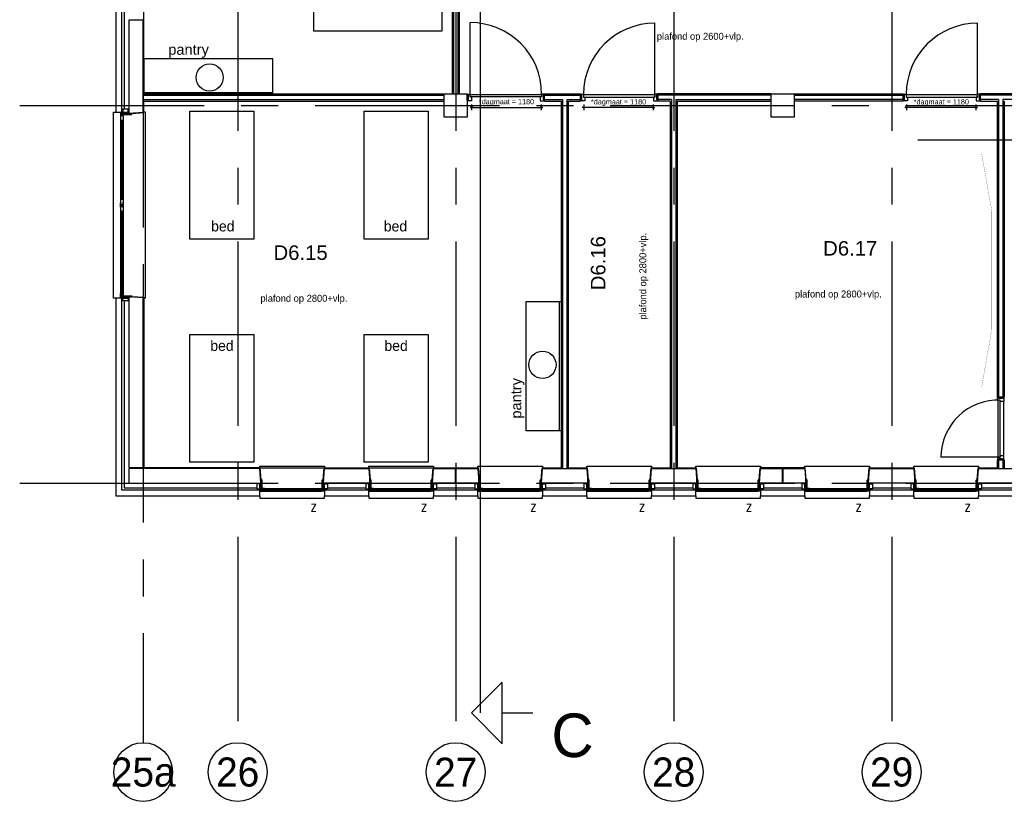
# Model space of a CAD drawing. Header units: millimetres. Extents: x -3528 to 122235, y -25886 to 25397.
# Tile 3 of 22: x 90000 to 106937, y -25886 to -12435. Entities that reach past the tile are written whole.
import ezdxf
from ezdxf.enums import TextEntityAlignment as Align

# ---------------------------------------------------------------- set-up
doc = ezdxf.new("R2010")
doc.units = ezdxf.units.MM
doc.header["$LTSCALE"] = 100
doc.header["$MEASUREMENT"] = 0
doc.header["$PDMODE"] = 35
doc.header["$PDSIZE"] = 100
doc.linetypes.add('CENTER', pattern=[50.8, 31.75, -6.35, 6.35, -6.35])
doc.layers.get('0').update_dxf_attribs({"linetype": 'CONTINUOUS'})
doc.layers.get('DEFPOINTS').update_dxf_attribs({"linetype": 'CONTINUOUS'})
for name, color, linetype in [('AL21----_BUITENWAND', 3, 'CONTINUOUS'), ('AL22----_BINNENWAND', 2, 'CONTINUOUS'), ('AL28----_CONSTRUCTIES', 4, 'CONTINUOUS'), ('AL31----_BUITENKOZIJN', 1, 'CONTINUOUS'), ('AL32----_BINNENKOZIJN', 1, 'CONTINUOUS'), ('AL42----_PLEISTERWERK', 8, 'CONTINUOUS'), ('AL42----_TEGELWERK', 8, 'CONTINUOUS'), ('AL45----_PLAFONDHOOGTES', 1, 'CONTINUOUS'), ('AL67----_ZONWERING', 2, 'CONTINUOUS'), ('AL72----_GEBRUIKERSVOORZIENINGEN', 1, 'CONTINUOUS'), ('AL73----_KEUKENINRICHTING', 1, 'CONTINUOUS'), ('BL$7----_DOORSNEDE', 8, 'CONTINUOUS'), ('BL$7----_STRAMIEN', 8, 'CONTINUOUS'), ('BL$8----_RUIMTENUMMER', 2, 'CONTINUOUS')]:
    doc.layers.add(name, color=color, linetype=linetype)
doc.styles.add('00_100', font='B-GBP.shx', dxfattribs={"height": 120})
doc.styles.add('01_50', font='B-GBP.shx', dxfattribs={"height": 90})
doc.styles.add('02_100', font='B-GBP.shx', dxfattribs={"height": 250})
doc.styles.add('03_100', font='B-GBP.shx', dxfattribs={"height": 350})
doc.styles.add('03_200', font='B-GBP.shx', dxfattribs={"height": 700})
doc.styles.add('B-01', font='b-gbp')
doc.styles.add('ROMANS', font='ROMANS.shx', dxfattribs={"width": 0.8})
doc.styles.get("Standard").update_dxf_attribs({"font": 'arial.ttf'})
doc.dimstyles.new('03_100', dxfattribs={"dimscale": 100, "dimtxt": 2.5, "dimasz": 1, "dimexe": 2, "dimexo": 0, "dimgap": 1, "dimtad": 1, "dimdec": 0, "dimdsep": 46, "dimtxsty": '03_100', "dimblk": 'B-TOD', "dimblk1": 'B-TOD', "dimblk2": 'B-TOD', "dimsah": 1, "dimcen": 1, "dimdle": 1, "dimse1": 1, "dimse2": 1, "dimclrd": 1, "dimclre": 1, "dimclrt": 3, "dimadec": 0, "dimazin": 0, "dimtfac": 1, "dimtdec": 4, "dimtix": 1, "dimtmove": 2, "dimatfit": 3, "dimldrblk": 'B-TOD', "dimfxl": 1, "dimtolj": 1, "dimarcsym": 0})

# ---------------------------------------------------------------- blocks, each defined once
blk = doc.blocks.new('B-TOD')
for p, q in [((-1, 0), (1, 0)), ((0, -2), (0, 2))]:
    blk.add_line(p, q)
blk.add_circle((0, 0), 0.5)
blk = doc.blocks.new('*D316')
at = {"color": 0, "linetype": 'ByBlock', "lineweight": -2, "transparency": 16777216}
blk.add_line((-92, -229), (-1242, -229), dxfattribs=at)
at = {"layer": 'DEFPOINTS', "color": 0, "linetype": 'ByBlock', "transparency": 16777216}
for p in [(-1267, -227), (-1267, -229), (-67, -227)]:
    blk.add_point(p, dxfattribs=at)
at = {"color": 0, "linetype": 'ByBlock', "lineweight": -2, "transparency": 16777216, "xscale": 25, "yscale": 25, "zscale": 25, "rotation": 180}
blk.add_blockref('B-TOD', (-1267, -229), dxfattribs=at)
at = {"color": 0, "linetype": 'ByBlock', "lineweight": -2, "transparency": 16777216, "xscale": 25, "yscale": 25, "zscale": 25}
blk.add_blockref('B-TOD', (-67, -229), dxfattribs=at)
at = {"color": 0, "linetype": 'ByBlock', "lineweight": -2, "transparency": 16777216, "insert": (-667, -146), "char_height": 90, "attachment_point": 5, "style": '01_50'}
blk.add_mtext('\\A1;*dagmaat = 1180', dxfattribs=at)
blk = doc.blocks.new('*D257')
at = {"color": 1, "linetype": 'ByBlock', "transparency": 16777216}
blk.add_line((115, 92), (115, 1242), dxfattribs=at)
at = {"layer": 'DEFPOINTS', "color": 0, "linetype": 'ByBlock', "transparency": 16777216}
for p in [(113, 1267), (115, 1267), (113, 67)]:
    blk.add_point(p, dxfattribs=at)
at = {"color": 1, "linetype": 'ByBlock', "transparency": 16777216, "xscale": 25, "yscale": 25, "zscale": 25}
for p, rotation in [((115, 1267), 90), ((115, 67), 270)]:
    blk.add_blockref('B-TOD', p, dxfattribs=dict(at, rotation=rotation))
at = {"color": 1, "linetype": 'ByBlock', "transparency": 16777216, "insert": (30, 667), "char_height": 90, "attachment_point": 5, "rotation": 90, "style": '01_50'}
blk.add_mtext('\\A1;*dagmaat = 1180', dxfattribs=at)
blk = doc.blocks.new('BORD')
at = {"color": 0, "linetype": 'ByBlock', "lineweight": -2, "const_width": 3}
blk.add_lwpolyline([(125, -2002), (-50, -1009), (-50, 1009), (125, 2002)], dxfattribs=at)
blk = doc.blocks.new('PH31-010')
at = {"color": 0, "linetype": 'ByBlock', "lineweight": -2}
for p, q in [((20, -95), (20, 55)), ((37, 55), (20, 55)), ((40, 52), (37, 55)), ((40, -95), (40, 52)), ((3160, 52), (3163, 55)), ((3160, -95), (3160, 52)), ((3163, 55), (3180, 55)), ((3180, -95), (3180, 55)), ((0, -128), (0, -10)), ((17, -10), (0, -10)), ((0, -128), (20, -128)), ((20, -13), (17, -10)), ((20, -128), (20, -13)), ((20, -95), (27, -95)), ((29, -98), (29, -97)), ((32, -97), (29, -97)), ((67, -140), (3133, -140)), ((72, -95), (3128, -95)), ((147, -140), (147, -95)), ((1496, -140), (1496, -95)), ((1704, -140), (1704, -95)), ((3168, -97), (3171, -97)), ((3171, -98), (3171, -97)), ((3180, -95), (3173, -95)), ((3180, -13), (3183, -10)), ((3180, -128), (3180, -13)), ((3200, -128), (3180, -128)), ((3183, -10), (3200, -10)), ((3200, -128), (3200, -10))]:
    blk.add_line(p, q, dxfattribs=at)
for points in [[(0, -98), (0, -10), (-50, -10), (-50, -98)], [(37, -138), (37, -122), (35, -122), (35, -138)], [(49, -138), (49, -122), (51, -122), (51, -138)], [(160, -110), (147, -110), (147, -130), (160, -130)], [(1483, -110), (1496, -110), (1496, -130), (1483, -130)], [(1594, -138), (1594, -122), (1592, -122), (1592, -138)], [(1606, -138), (1606, -122), (1608, -122), (1608, -138)], [(1717, -110), (1704, -110), (1704, -130), (1717, -130)], [(3121, -110), (3138, -110), (3138, -130), (3121, -130)], [(3151, -138), (3151, -122), (3149, -122), (3149, -138)], [(3163, -138), (3163, -122), (3165, -122), (3165, -138)], [(3200, -98), (3200, -10), (3250, -10), (3250, -98)]]:
    blk.add_lwpolyline(points, close=True, dxfattribs=at)
for points in [[(7, -135), (7, -140)], [(7, -135), (10, -135), (10, -137), (9, -137)], [(7, -140), (79, -140)], [(9, -137), (9, -138)], [(9, -138), (32, -138)], [(79, -95), (27, -95)], [(27, -95), (27, -100)], [(27, -100), (30, -100), (30, -98), (29, -98)], [(32, -122), (32, -97)], [(32, -122), (32, -127)], [(32, -127), (35, -127), (35, -125), (34, -125)], [(32, -135), (32, -138)], [(32, -135), (35, -135), (35, -137), (34, -137)], [(34, -120), (34, -97)], [(52, -97), (34, -97)], [(34, -120), (52, -120)], [(34, -122), (34, -125)], [(34, -122), (52, -122)], [(34, -137), (34, -138)], [(34, -138), (52, -138)], [(54, -127), (51, -127), (51, -125), (52, -125)], [(54, -135), (51, -135), (51, -137), (52, -137)], [(52, -120), (52, -97)], [(52, -122), (52, -125)], [(52, -137), (52, -138)], [(54, -122), (54, -97)], [(77, -97), (54, -97)], [(54, -122), (54, -127)], [(54, -135), (54, -138)], [(54, -138), (77, -138)], [(79, -105), (76, -105), (76, -103), (77, -103)], [(79, -135), (76, -135), (76, -137), (77, -137)], [(77, -97), (77, -103)], [(77, -137), (77, -138)], [(79, -95), (79, -105)], [(79, -135), (79, -140)], [(1496, -105), (147, -105), (147, -135), (1496, -135)], [(1496, -110), (160, -110)], [(160, -130), (1496, -130)], [(1564, -95), (1616, -95)], [(1564, -95), (1564, -105)], [(1564, -105), (1567, -105), (1567, -103), (1566, -103)], [(1564, -135), (1564, -140)], [(1564, -135), (1567, -135), (1567, -137), (1566, -137)], [(1636, -140), (1564, -140)], [(1566, -97), (1566, -103)], [(1566, -97), (1589, -97)], [(1566, -137), (1566, -138)], [(1589, -138), (1566, -138)], [(1589, -122), (1589, -97)], [(1589, -122), (1589, -127)], [(1589, -127), (1592, -127), (1592, -125), (1591, -125)], [(1589, -135), (1589, -138)], [(1589, -135), (1592, -135), (1592, -137), (1591, -137)], [(1591, -97), (1609, -97)], [(1591, -120), (1591, -97)], [(1609, -120), (1591, -120)], [(1609, -122), (1591, -122)], [(1591, -122), (1591, -125)], [(1591, -137), (1591, -138)], [(1609, -138), (1591, -138)], [(1611, -127), (1608, -127), (1608, -125), (1609, -125)], [(1611, -135), (1608, -135), (1608, -137), (1609, -137)], [(1609, -120), (1609, -97)], [(1609, -122), (1609, -125)], [(1609, -137), (1609, -138)], [(1634, -97), (1611, -97)], [(1611, -122), (1611, -97)], [(1611, -122), (1611, -127)], [(1611, -135), (1611, -138)], [(1634, -138), (1611, -138)], [(1636, -105), (1633, -105), (1633, -103), (1634, -103)], [(1636, -135), (1633, -135), (1633, -137), (1634, -137)], [(1634, -97), (1634, -103)], [(1634, -137), (1634, -138)], [(1636, -95), (1636, -105)], [(1636, -135), (1636, -140)], [(1704, -135), (3138, -135), (3138, -105), (1704, -105)], [(3133, -110), (1704, -110)], [(1704, -130), (3133, -130)], [(3121, -95), (3173, -95)], [(3121, -95), (3121, -105)], [(3121, -105), (3124, -105), (3124, -103), (3123, -103)], [(3121, -135), (3121, -140)], [(3121, -135), (3124, -135), (3124, -137), (3123, -137)], [(3193, -140), (3121, -140)], [(3123, -97), (3123, -103)], [(3123, -97), (3146, -97)], [(3123, -137), (3123, -138)], [(3146, -138), (3123, -138)], [(3146, -122), (3146, -97)], [(3146, -122), (3146, -127)], [(3146, -127), (3149, -127), (3149, -125), (3148, -125)], [(3146, -135), (3146, -138)], [(3146, -135), (3149, -135), (3149, -137), (3148, -137)], [(3148, -97), (3166, -97)], [(3148, -120), (3148, -97)], [(3166, -120), (3148, -120)], [(3166, -122), (3148, -122)], [(3148, -122), (3148, -125)], [(3148, -137), (3148, -138)], [(3166, -138), (3148, -138)], [(3168, -127), (3165, -127), (3165, -125), (3166, -125)], [(3168, -135), (3165, -135), (3165, -137), (3166, -137)], [(3166, -120), (3166, -97)], [(3166, -122), (3166, -125)], [(3166, -137), (3166, -138)], [(3168, -122), (3168, -97)], [(3168, -122), (3168, -127)], [(3168, -135), (3168, -138)], [(3191, -138), (3168, -138)], [(3173, -100), (3170, -100), (3170, -98), (3171, -98)], [(3173, -95), (3173, -100)], [(3193, -135), (3190, -135), (3190, -137), (3191, -137)], [(3191, -137), (3191, -138)], [(3193, -135), (3193, -140)]]:
    blk.add_lwpolyline(points, dxfattribs=at)
at = {"color": 0, "linetype": 'ByBlock', "lineweight": -2, "style": '02_100', "flags": 8}
blk.add_attdef('MERK', text='', height=160, dxfattribs=at).set_placement((2342, -518), align=Align.CENTER)
blk = doc.blocks.new('PH31-002')
at = {"color": 0, "linetype": 'ByBlock', "lineweight": -2}
for p, q in [((20, -95), (20, 55)), ((37, 55), (20, 55)), ((40, 52), (37, 55)), ((40, -95), (40, 52)), ((1075, 52), (1078, 55)), ((1075, -95), (1075, 52)), ((1078, 55), (1095, 55)), ((1095, -95), (1095, 55)), ((0, -128), (0, -10)), ((17, -10), (0, -10)), ((0, -128), (20, -128)), ((20, -13), (17, -10)), ((20, -128), (20, -13)), ((20, -95), (32, -95)), ((32, -97), (29, -97)), ((29, -98), (29, -97)), ((67, -140), (1048, -140)), ((72, -95), (1043, -95)), ((1095, -95), (1083, -95)), ((1083, -97), (1086, -97)), ((1086, -98), (1086, -97)), ((1095, -13), (1098, -10)), ((1095, -128), (1095, -13)), ((1115, -128), (1095, -128)), ((1098, -10), (1115, -10)), ((1115, -128), (1115, -10))]:
    blk.add_line(p, q, dxfattribs=at)
for points in [[(0, -98), (0, -10), (-50, -10), (-50, -98)], [(37, -138), (37, -122), (35, -122), (35, -138)], [(49, -138), (49, -122), (51, -122), (51, -138)], [(61, -135), (1053, -135), (1053, -105), (61, -105)], [(78, -110), (61, -110), (61, -130), (78, -130)], [(1037, -110), (1053, -110), (1053, -130), (1037, -130)], [(1066, -138), (1066, -122), (1064, -122), (1064, -138)], [(1078, -138), (1078, -122), (1080, -122), (1080, -138)], [(1115, -98), (1115, -10), (1165, -10), (1165, -98)]]:
    blk.add_lwpolyline(points, close=True, dxfattribs=at)
for points in [[(7, -135), (10, -135), (10, -137), (9, -137)], [(7, -135), (7, -140)], [(7, -140), (79, -140)], [(9, -137), (9, -138)], [(9, -138), (32, -138)], [(27, -95), (27, -100)], [(79, -95), (27, -95)], [(27, -100), (30, -100), (30, -98), (29, -98)], [(32, -122), (32, -97)], [(32, -122), (32, -127)], [(32, -127), (35, -127), (35, -125), (34, -125)], [(32, -135), (35, -135), (35, -137), (34, -137)], [(32, -135), (32, -138)], [(52, -97), (34, -97)], [(34, -120), (34, -97)], [(34, -120), (52, -120)], [(34, -122), (52, -122)], [(34, -122), (34, -125)], [(34, -137), (34, -138)], [(34, -138), (52, -138)], [(54, -127), (51, -127), (51, -125), (52, -125)], [(54, -135), (51, -135), (51, -137), (52, -137)], [(52, -120), (52, -97)], [(52, -122), (52, -125)], [(52, -137), (52, -138)], [(77, -97), (54, -97)], [(54, -122), (54, -97)], [(54, -122), (54, -127)], [(54, -135), (54, -138)], [(54, -138), (77, -138)], [(79, -105), (76, -105), (76, -103), (77, -103)], [(79, -135), (76, -135), (76, -137), (77, -137)], [(77, -97), (77, -103)], [(77, -137), (77, -138)], [(1048, -110), (78, -110)], [(78, -130), (1048, -130)], [(79, -95), (79, -105)], [(79, -135), (79, -140)], [(1036, -95), (1036, -105)], [(1036, -95), (1088, -95)], [(1036, -105), (1039, -105), (1039, -103), (1038, -103)], [(1036, -135), (1039, -135), (1039, -137), (1038, -137)], [(1036, -135), (1036, -140)], [(1108, -140), (1036, -140)], [(1038, -97), (1061, -97)], [(1038, -97), (1038, -103)], [(1038, -137), (1038, -138)], [(1061, -138), (1038, -138)], [(1061, -122), (1061, -97)], [(1061, -122), (1061, -127)], [(1061, -127), (1064, -127), (1064, -125), (1063, -125)], [(1061, -135), (1064, -135), (1064, -137), (1063, -137)], [(1061, -135), (1061, -138)], [(1063, -120), (1063, -97)], [(1063, -97), (1081, -97)], [(1081, -120), (1063, -120)], [(1063, -122), (1063, -125)], [(1081, -122), (1063, -122)], [(1063, -137), (1063, -138)], [(1081, -138), (1063, -138)], [(1083, -127), (1080, -127), (1080, -125), (1081, -125)], [(1083, -135), (1080, -135), (1080, -137), (1081, -137)], [(1081, -120), (1081, -97)], [(1081, -122), (1081, -125)], [(1081, -137), (1081, -138)], [(1083, -122), (1083, -97)], [(1083, -122), (1083, -127)], [(1083, -135), (1083, -138)], [(1106, -138), (1083, -138)], [(1088, -100), (1085, -100), (1085, -98), (1086, -98)], [(1088, -95), (1088, -100)], [(1108, -135), (1105, -135), (1105, -137), (1106, -137)], [(1106, -137), (1106, -138)], [(1108, -135), (1108, -140)]]:
    blk.add_lwpolyline(points, dxfattribs=at)
at = {"color": 0, "linetype": 'ByBlock', "lineweight": -2, "style": '02_100', "flags": 8}
blk.add_attdef('MERK', text='', height=160, dxfattribs=at).set_placement((308, -387), align=Align.CENTER)
blk = doc.blocks.new('A$C341C5819')
at = {"color": 0, "linetype": 'ByBlock', "lineweight": -2, "style": 'ROMANS'}
blk.add_text('Z', height=248, dxfattribs=at).set_placement((-35, 0))
blk = doc.blocks.new('MERK13')
at = {"color": 0, "linetype": 'ByBlock', "lineweight": -2}
for p, q in [((-67, 114), (-997, 114)), ((-42, 10), (-42, -970))]:
    blk.add_line(p, q, dxfattribs=at)
for points in [[(-1071, 91), (-1054, 91), (-1054, 23), (-1071, 23)], [(-1064, 114), (-997, 114), (-997, 50), (-1022, 50), (-1022, 0), (-1064, 0), (-1064, 23), (-1054, 23), (-1054, 91), (-1064, 91)], [(-42, 50), (-1022, 50), (-1022, 10), (-42, 10)], [(0, 114), (-67, 114), (-67, 50), (-42, 50), (-42, 0), (0, 0), (0, 23), (-10, 23), (-10, 91), (0, 91)], [(7, 91), (-10, 91), (-10, 23), (7, 23)]]:
    blk.add_lwpolyline(points, close=True, dxfattribs=at)
blk.add_arc((-42, 10), 980, 177.6607, 270, dxfattribs=at)
at = {"color": 0, "linetype": 'ByBlock', "lineweight": -2, "style": 'B-01', "text_generation_flag": 6}
blk.add_attdef('KOZMERK', (-947, 198), '', height=150, rotation=180, dxfattribs=at)
blk = doc.blocks.new('MERK39')
at = {"color": 0, "linetype": 'ByBlock', "lineweight": -2}
blk.add_line((-42, -10), (-42, 1220), dxfattribs=at)
for points in [[(-1314, -15), (-1314, 0), (-1272, 0), (-1272, -50), (-1247, -50), (-1247, -114), (-1314, -114), (-1314, -99), (-1304, -99), (-1304, -15)], [(0, -15), (0, 0), (-42, 0), (-42, -50), (-67, -50), (-67, -114), (0, -114), (0, -99), (-10, -99), (-10, -15)], [(-1321, -99), (-1321, -15), (-1304, -15), (-1304, -99)], [(-1272, -50), (-42, -50), (-42, -10), (-1272, -10)], [(7, -99), (7, -15), (-10, -15), (-10, -99)]]:
    blk.add_lwpolyline(points, close=True, dxfattribs=at)
blk.add_arc((-42, -10.1), 1230.1, 90.00143, 179.53085, dxfattribs=at)
at = {"color": 0, "linetype": 'ByBlock', "lineweight": -2, "style": 'B-01'}
blk.add_attdef('KOZMERK', (-1037.1, -480.1), '', height=150, dxfattribs=at)
at = {"color": 0, "linetype": 'ByBlock', "lineweight": -2}
dim = blk.add_linear_dim(base=(-1267, -229.1), p1=(-67, -227.1), p2=(-1267, -227.1), text='*dagmaat = 1180', dimstyle='03_100', override={"dimscale": 25, "dimtxsty": '01_50', "dimclrd": 0, "dimclrt": 0}, dxfattribs=at)
dim.commit()
dim.dimension.update_dxf_attribs({"geometry": '*D316', "text_midpoint": (-667, -146.2)})
blk = doc.blocks.new('MERK38')
at = {"color": 0, "linetype": 'ByBlock', "lineweight": -2}
blk.add_line((-104, 42), (-1344, 42), dxfattribs=at)
for points in [[(-99, 1314), (-114, 1314), (-114, 1272), (-64, 1272), (-64, 1247), (0, 1247), (0, 1314), (-15, 1314), (-15, 1304), (-99, 1304)], [(-64, 1272), (-64, 42), (-104, 42), (-104, 1272)], [(-15, 1321), (-99, 1321), (-99, 1304), (-15, 1304)], [(-99, 0), (-114, 0), (-114, 42), (-64, 42), (-64, 67), (0, 67), (0, 0), (-15, 0), (-15, 10), (-99, 10)], [(-15, -7), (-99, -7), (-99, 10), (-15, 10)]]:
    blk.add_lwpolyline(points, close=True, dxfattribs=at)
blk.add_arc((-114, 42), 1230, 90, 180, dxfattribs=at)
at = {"color": 0, "linetype": 'ByBlock', "lineweight": -2, "style": 'B-01'}
blk.add_attdef('KOZMERK', (-194, 183.1), '', height=150, rotation=90, dxfattribs=at)
at = {"color": 0, "linetype": 'ByBlock', "lineweight": -2}
dim = blk.add_linear_dim(base=(115.1, 1267), p1=(113.1, 67), p2=(113.1, 1267), angle=90, text='*dagmaat = 1180', dimstyle='03_100', override={"dimscale": 25, "dimtxsty": '01_50', "dimclrt": 1}, dxfattribs=at)
dim.commit()
dim.dimension.update_dxf_attribs({"geometry": '*D257', "text_midpoint": (30.1, 667)})

msp = doc.modelspace()

# ---------------------------------------------------------------- linework, layer by layer
at = {"layer": 'AL21----_BUITENWAND'}
for p, q in [((91795, -10895), (91795, -13975)), ((91795, -17275), (91795, -20490)), ((91795, -20490), (94080, -20490)), ((95295, -20490), (95955, -20490)), ((97170, -20490), (97830, -20490)), ((99045, -20490), (99705, -20490)), ((100920, -20490), (101580, -20490)), ((102795, -20490), (103455, -20490)), ((104670, -20490), (105330, -20490)), ((106545, -20490), (107205, -20490))]:
    msp.add_line(p, q, dxfattribs=at)
for points in [[(91655, -10845), (91655, -14025), (91755, -14025), (91755, -10845)], [(91875, -12445), (91875, -14045), (92125, -14025), (92125, -12445)], [(91755, -17225), (91655, -17225), (91655, -20630), (94130, -20630), (94130, -20530), (91755, -20530), (91755, -17225)], [(91875, -20140), (92125, -20140), (92125, -17219), (91875, -17205)], [(96025, -20410), (95225, -20409), (95245, -20160), (96005, -20160)], [(97490, -20410), (97100, -20410), (97120, -20160), (97490, -20160)], [(99775, -20410), (98975, -20410), (98995, -20160), (99755, -20160)], [(101650, -20410), (100850, -20410), (100870, -20160), (101630, -20160)], [(103115, -20410), (102725, -20410), (102745, -20160), (103115, -20160)], [(103135, -20160), (103505, -20160), (103525, -20410), (103135, -20410)], [(105400, -20410), (104600, -20410), (104620, -20160), (105380, -20160)], [(107275, -20410), (106475, -20409), (106495, -20160), (107255, -20160)], [(95245, -20630), (96005, -20630), (96005, -20530), (95245, -20530)], [(97120, -20630), (97880, -20630), (97880, -20530), (97120, -20530)], [(98995, -20630), (99755, -20630), (99755, -20530), (98995, -20530)], [(100870, -20630), (101630, -20630), (101630, -20530), (100870, -20530)], [(102745, -20630), (103505, -20630), (103505, -20530), (102745, -20530)], [(104620, -20630), (105380, -20630), (105380, -20530), (104620, -20530)], [(106495, -20630), (107255, -20630), (107255, -20530), (106495, -20530)]]:
    msp.add_lwpolyline(points, close=True, dxfattribs=at)
for points in [[(91875, -20160), (91875, -20410), (94150, -20410), (94130, -20160), (91875, -20160)], [(97510, -20410), (97510, -20160), (97880, -20160), (97900, -20410), (97510, -20410)]]:
    msp.add_lwpolyline(points, dxfattribs=at)
at = {"layer": 'AL22----_BINNENWAND'}
for p, q in [((97437, -11260), (97437, -13710)), ((97462, -11260), (97462, -13710)), ((97537, -11260), (97537, -13710)), ((97562, -11260), (97562, -13710)), ((92125, -13710), (97300, -13710)), ((99028, -13710), (99648, -13710)), ((99028, -13835), (99028, -13710)), ((99648, -13835), (99648, -13710)), ((102925, -13710), (100976, -13710)), ((100976, -13710), (100976, -13835)), ((103325, -13710), (105200, -13710)), ((105200, -13710), (105200, -13835)), ((108550, -13710), (106528, -13710)), ((106528, -13835), (106528, -13710)), ((92125, -13735), (97300, -13735)), ((92125, -13810), (97300, -13810)), ((92125, -13835), (97300, -13835)), ((99028, -13735), (99648, -13735)), ((99028, -13810), (99337, -13810)), ((99028, -13835), (99312, -13835)), ((99312, -13835), (99312, -20160)), ((99337, -13810), (99337, -20160)), ((99412, -13810), (99412, -20160)), ((99412, -13810), (99648, -13810)), ((99437, -13835), (99437, -20160)), ((99437, -13835), (99648, -13835)), ((102925, -13735), (100976, -13735)), ((101212, -13810), (100976, -13810)), ((101187, -13835), (100976, -13835)), ((101187, -13835), (101187, -20160)), ((101212, -13810), (101212, -20160)), ((101287, -13810), (101287, -20160)), ((101287, -13810), (102925, -13810)), ((101312, -13835), (101312, -20160)), ((101312, -13835), (102925, -13835)), ((103325, -13735), (105200, -13735)), ((105200, -13810), (103325, -13810)), ((105200, -13835), (103325, -13835)), ((108550, -13735), (106528, -13735)), ((106837, -13810), (106528, -13810)), ((106528, -13835), (106812, -13835)), ((106812, -13835), (106812, -18934)), ((106837, -13810), (106837, -18934)), ((108550, -13810), (106912, -13810)), ((106912, -13810), (106912, -18934)), ((106937, -13835), (106937, -18934)), ((106937, -18934), (106812, -18934)), ((106812, -20012), (106812, -20160)), ((106837, -20012), (106837, -20160)), ((106912, -20012), (106912, -20160)), ((106937, -20012), (106937, -20160))]:
    msp.add_line(p, q, dxfattribs=at)
at = {"layer": 'AL28----_CONSTRUCTIES'}
for points in [[(97300, -13710), (97700, -13710), (97700, -14110), (97300, -14110), (97300, -13710)], [(102925, -13710), (103325, -13710), (103325, -14110), (102925, -14110), (102925, -13710)]]:
    msp.add_lwpolyline(points, dxfattribs=at)
at = {"layer": 'AL31----_BUITENKOZIJN'}
for points in [[(91655, -17225), (91615, -17225), (91615, -14025), (91655, -14025)], [(92125, -17219), (92165, -17219), (92165, -14025), (92125, -14025)], [(94130, -20160), (94130, -20120), (95245, -20120), (95245, -20160)], [(96005, -20160), (96005, -20120), (97120, -20120), (97120, -20160)], [(97880, -20160), (97880, -20120), (98995, -20120), (98995, -20160)], [(99755, -20160), (99755, -20120), (100870, -20120), (100870, -20160)], [(101630, -20160), (101630, -20120), (102745, -20120), (102745, -20160)], [(103505, -20160), (103505, -20120), (104620, -20120), (104620, -20160)], [(105380, -20160), (105380, -20120), (106495, -20120), (106495, -20160)], [(94130, -20630), (94130, -20670), (95245, -20670), (95245, -20630)], [(96005, -20630), (96005, -20670), (97120, -20670), (97120, -20630)], [(97880, -20630), (97880, -20670), (98995, -20670), (98995, -20630)], [(99755, -20630), (99755, -20670), (100870, -20670), (100870, -20630)], [(101630, -20630), (101630, -20670), (102745, -20670), (102745, -20630)], [(103505, -20630), (103505, -20670), (104620, -20670), (104620, -20630)], [(105380, -20630), (105380, -20670), (106495, -20670), (106495, -20630)]]:
    msp.add_lwpolyline(points, dxfattribs=at)
at = {"layer": 'AL32----_BINNENKOZIJN'}
msp.add_line((106812, -20012), (106937, -20012), dxfattribs=at)
at = {"layer": 'AL42----_PLEISTERWERK'}
for points in [[(92135, -13710), (92135, -10836)], [(92135, -13710), (92135, -11260)], [(91930, -14051), (92135, -14034), (92135, -13835)], [(91930, -17198), (92135, -17210), (92135, -20150)], [(91930, -17198), (92135, -17210), (92135, -20150)], [(94156, -20355), (94139, -20150), (92135, -20150)], [(92135, -20150), (97889, -20150)], [(95219, -20355), (95236, -20150), (96014, -20150), (96031, -20355)], [(97094, -20355), (97111, -20150), (97889, -20150), (97906, -20355)], [(98969, -20355), (98986, -20150), (99312, -20150)], [(99437, -20150), (99764, -20150), (99781, -20355)], [(100844, -20355), (100861, -20150), (101187, -20150)], [(101312, -20150), (101639, -20150), (101656, -20355)], [(102719, -20355), (102736, -20150), (102736, -20150)], [(103530, -20355), (103514, -20150), (102736, -20150)], [(104594, -20355), (104611, -20150), (105389, -20150), (105406, -20355)], [(106469, -20355), (106486, -20150), (106812, -20150)]]:
    msp.add_lwpolyline(points, dxfattribs=at)
at = {"layer": 'AL42----_TEGELWERK'}
for p, q in [((92137, -13687), (94357, -13687)), ((99286, -19508), (99286, -17287))]:
    msp.add_line(p, q, dxfattribs=at)
at = {"layer": 'AL72----_GEBRUIKERSVOORZIENINGEN'}
for points in [[(95062, -12635), (95062, -11535), (97262, -11535), (97262, -12635)], [(94025, -16210), (92925, -16210), (92925, -14010), (94025, -14010)], [(97025, -16210), (95925, -16210), (95925, -14010), (97025, -14010)], [(94025, -20050), (92925, -20050), (92925, -17850), (94025, -17850)], [(97025, -20050), (95925, -20050), (95925, -17850), (97025, -17850)]]:
    msp.add_lwpolyline(points, close=True, dxfattribs=at)
at = {"layer": 'AL73----_KEUKENINRICHTING'}
for points in [[(92135, -13110), (92135, -13710), (94355, -13710), (94355, -13110)], [(99312, -19508), (98712, -19508), (98712, -17287), (99312, -17287)]]:
    msp.add_lwpolyline(points, close=True, dxfattribs=at)
for centre in [(93268, -13430), (98992, -18375)]:
    msp.add_circle(centre, 234, dxfattribs=at)
at = {"layer": 'BL$7----_DOORSNEDE'}
for p, q in [((97919, 1477), (97919, -24365)), ((98300, -24895), (98300, -23836)), ((98300, -24365), (98829, -24365))]:
    msp.add_line(p, q, dxfattribs=at)
for points in [[(105450, -14500), (121371, -14500), (121371, -15030)], [(98300, -23836), (97770, -24365), (98300, -24895)]]:
    msp.add_lwpolyline(points, dxfattribs=at)
at = {"layer": 'BL$7----_STRAMIEN', "linetype": 'CENTER'}
for p, q in [((93750, 24388), (93750, -24827)), ((97500, 24388), (97500, -24827)), ((101250, 24388), (101250, -24827)), ((105000, 24388), (105000, -24827)), ((92125, -2675), (92125, -24877)), ((90000, -13910), (119628, -13910)), ((90000, -20410), (119628, -20410))]:
    msp.add_line(p, q, dxfattribs=at)
at = {"layer": 'BL$7----_STRAMIEN', "linetype": 'Continuous'}
for centre in [(92125, -25382), (93750, -25382), (97500, -25382), (101250, -25382), (105000, -25382)]:
    msp.add_circle(centre, 505, dxfattribs=at)

# ---------------------------------------------------------------- block references
at = {"layer": 'AL31----_BUITENKOZIJN', "rotation": 270}
msp.add_blockref('PH31-010', (91875, -14025), dxfattribs=at)
at = {"layer": 'AL31----_BUITENKOZIJN'}
for p in [(94130, -20410), (96005, -20410), (97880, -20410), (99755, -20410), (101630, -20410), (103505, -20410), (105380, -20410)]:
    msp.add_blockref('PH31-002', p, dxfattribs=at)
at = {"layer": 'AL32----_BINNENKOZIJN', "rotation": 270}
for name, p in [('MERK38', (97707, -13829)), ('MERK13', (106818, -20005))]:
    msp.add_blockref(name, p, dxfattribs=at)
at = {"layer": 'AL32----_BINNENKOZIJN'}
for p in [(100969, -13716), (106521, -13716)]:
    msp.add_blockref('MERK39', p, dxfattribs=at)
at = {"layer": 'AL67----_ZONWERING', "xscale": 0.5, "yscale": 0.5, "zscale": 0.5}
for p in [(95023, -20899), (96919, -20899), (98800, -20899), (100670, -20899), (102512, -20899), (104396, -20899), (106271, -20899)]:
    msp.add_blockref('A$C341C5819', p, dxfattribs=at)
at = {"layer": 'AL72----_GEBRUIKERSVOORZIENINGEN', "xscale": -1}
msp.add_blockref('BORD', (106674, -16748), dxfattribs=at)

# ---------------------------------------------------------------- texts
at = {"layer": 'AL45----_PLAFONDHOOGTES', "style": '00_100'}
for s, p in [('plafond op 2600+vlp.', (100960, -12781)), ('plafond op 2800+vlp.', (103335, -17216)), ('plafond op 2800+vlp.', (94142, -17290))]:
    msp.add_text(s, height=120, dxfattribs=at).set_placement(p)
msp.add_text('plafond op 2800+vlp.', height=120, rotation=90, dxfattribs=at).set_placement((100778, -17597))
at = {"layer": 'AL72----_GEBRUIKERSVOORZIENINGEN', "style": '00_100'}
for p in [(93293, -16079), (96263, -16079), (93279, -18135), (96274, -18135)]:
    msp.add_text('bed', height=180, dxfattribs=at).set_placement(p)
at = {"layer": 'AL73----_KEUKENINRICHTING'}
msp.add_text('pantry', height=180, dxfattribs=at).set_placement((92905, -12948), align=Align.MIDDLE_CENTER)
msp.add_text('pantry', height=180, rotation=90, dxfattribs=at).set_placement((98539, -18951), align=Align.MIDDLE_CENTER)
at = {"layer": 'BL$7----_DOORSNEDE', "style": '02_100'}
msp.add_text('C', height=750, dxfattribs=at).set_placement((99147, -25125))
at = {"layer": 'BL$7----_STRAMIEN', "style": '03_200'}
for s, p in [('25a', (92125, -25382)), ('26', (93750, -25382)), ('27', (97500, -25382)), ('28', (101250, -25382)), ('29', (105000, -25382))]:
    msp.add_text(s, height=500, dxfattribs=at).set_placement(p, align=Align.MIDDLE)
at = {"layer": 'BL$8----_RUIMTENUMMER'}
msp.add_text('D6.16', height=250, rotation=90, dxfattribs=at).set_placement((99950, -16625), align=Align.MIDDLE_CENTER)
for s, p in [('D6.17', (104287, -16370)), ('D6.15', (94832, -16444))]:
    msp.add_text(s, height=250, dxfattribs=at).set_placement(p, align=Align.MIDDLE_CENTER)

doc.saveas('drawing.dxf')
